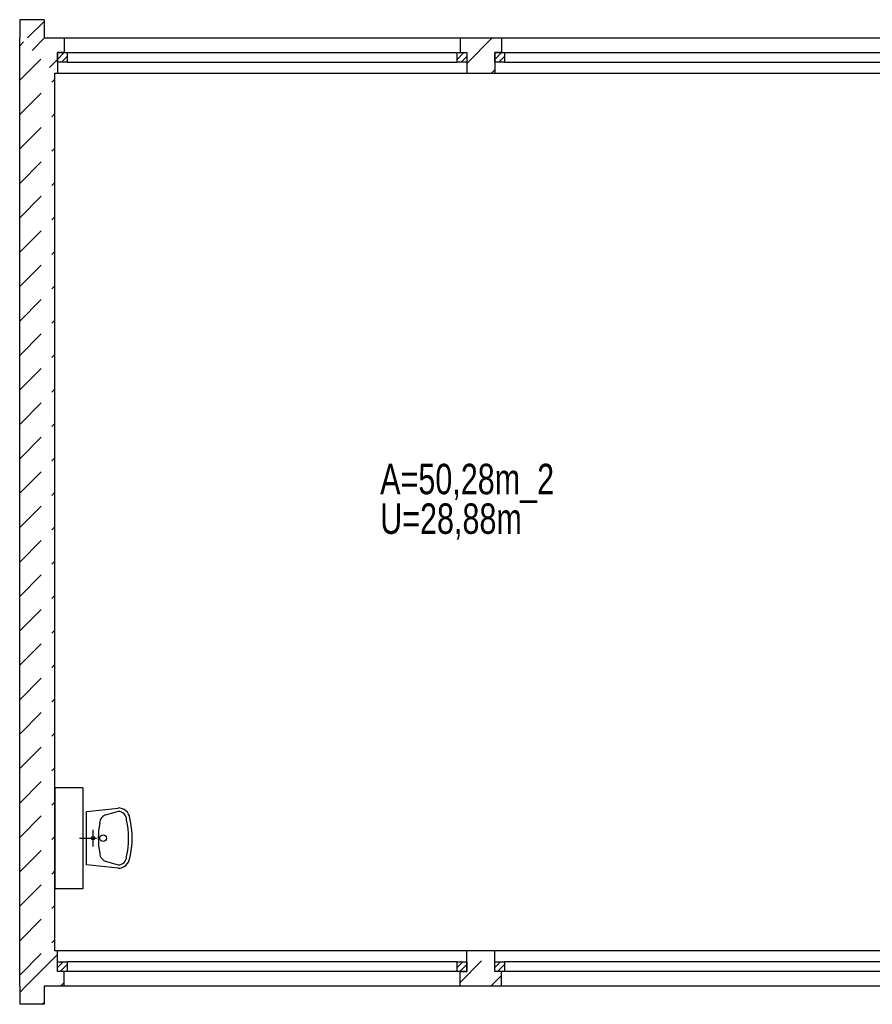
# Model space of a CAD drawing. Header units: metres. Extents: x 940 to 7099, y 1771 to 4983.
# Tile 1 of 12: x 1300 to 2000, y 1771 to 2580. Entities that reach past the tile are written whole.
import ezdxf

# ---------------------------------------------------------------- set-up
doc = ezdxf.new("R2010")
doc.units = ezdxf.units.M
doc.header["$LTSCALE"] = 100
doc.header["$MEASUREMENT"] = 0
doc.linetypes.add('DASHDOT', pattern=[1, 0.5, -0.25, 0, -0.25])
doc.linetypes.add('HIDDEN', pattern=[0.375, 0.25, -0.125])
for name, color, linetype in [('20', 211, 'Continuous'), ('22', 211, 'Continuous'), ('30', 5, 'Continuous'), ('32', 2, 'Continuous'), ('36', 3, 'Continuous'), ('64', 7, 'Continuous'), ('67', 2, 'Continuous'), ('68', 211, 'Continuous')]:
    doc.layers.add(name, color=color, linetype=linetype)

msp = doc.modelspace()

# ---------------------------------------------------------------- linework, layer by layer
at = {"layer": '20', "linetype": 'Continuous'}
for p, q in [((1310.246, 2554.754), (1320.4921, 2565)), ((1667.25, 2544.0624), (1688.1876, 2565)), ((1324.3882, 2540.6118), (1331, 2547.2237)), ((1687.4719, 2536), (1690.25, 2538.7781)), ((1305.1674, 1786), (1331, 1811.8326)), ((1333.4517, 1786), (1336.5, 1789.0483)), ((1300, 1780.8326), (1305.1674, 1786)), ((1318.4517, 1771), (1320, 1772.5483))]:
    msp.add_line(p, q, dxfattribs=at)
at = {"layer": '22', "linetype": 'HIDDEN'}
for p, q in [((1306.3499, 2565), (1320, 2578.6501)), ((1300, 2558.6501), (1303.175, 2561.825)), ((1300, 2530.3658), (1317.3171, 2547.6829)), ((1300, 2502.0815), (1329, 2531.0815)), ((1300, 2473.7973), (1329, 2502.7973)), ((1300, 2445.513), (1329, 2474.513)), ((1300, 2417.2287), (1329, 2446.2287)), ((1300, 2388.9444), (1329, 2417.9444)), ((1300, 2360.6602), (1329, 2389.6602)), ((1300, 2332.3759), (1329, 2361.3759)), ((1300, 2304.0916), (1329, 2333.0916)), ((1300, 2275.8074), (1329, 2304.8074)), ((1300, 2247.5231), (1329, 2276.5231)), ((1300, 2219.2388), (1329, 2248.2388)), ((1300, 2190.9545), (1329, 2219.9545)), ((1300, 2162.6703), (1329, 2191.6703)), ((1300, 2134.386), (1329, 2163.386)), ((1300, 2106.1017), (1329, 2135.1017)), ((1300, 2077.8175), (1329, 2106.8175)), ((1300, 2049.5332), (1329, 2078.5332)), ((1300, 2021.2489), (1329, 2050.2489)), ((1300, 1992.9646), (1329, 2021.9646)), ((1300, 1964.6804), (1329, 1993.6804)), ((1300, 1936.3961), (1329, 1965.3961)), ((1300, 1908.1118), (1329, 1937.1118)), ((1300, 1879.8276), (1329, 1908.8276)), ((1300, 1851.5433), (1329, 1880.5433)), ((1300, 1823.259), (1329, 1852.259)), ((1300, 1794.9747), (1329, 1823.9747)), ((1661.75, 1789.0292), (1687.7208, 1815)), ((1687.0051, 1786), (1695.75, 1794.7449))]:
    msp.add_line(p, q, dxfattribs=at)
at = {"layer": '32', "color": 7, "linetype": 'Continuous'}
for p, q in [((1320, 2580), (1300, 2580)), ((1300, 2580), (1300, 2565)), ((1320, 2580), (1320, 2565)), ((1300, 1786), (1300, 2565)), ((1320, 2565), (1336.5, 2565)), ((1661.75, 2565), (1695.75, 2565)), ((1329, 2536), (1331, 2536)), ((1329, 1815), (1329, 2536)), ((1667.25, 2536), (1690.25, 2536)), ((1352, 1949), (1329, 1949)), ((1329, 1949), (1329, 1866)), ((1352, 1949), (1352, 1866)), ((1352, 1866), (1329, 1866)), ((1331, 1815), (1329, 1815)), ((1690.25, 1815), (1667.25, 1815)), ((1300, 1786), (1300, 1771)), ((1320, 1786), (1320, 1771)), ((1336.5, 1786), (1320, 1786)), ((1695.75, 1786), (1661.75, 1786)), ((1320, 1771), (1300, 1771))]:
    msp.add_line(p, q, dxfattribs=at)
at = {"layer": '36', "linetype": 'Continuous'}
for p, q in [((1354.75, 1929.5), (1380.875, 1932.25)), ((1354.75, 1885.5), (1354.75, 1929.5)), ((1380.875, 1929.5), (1371.25, 1926.75)), ((1380.875, 1882.75), (1354.75, 1885.5)), ((1371.25, 1888.25), (1380.875, 1885.5))]:
    msp.add_line(p, q, dxfattribs=at)
at = {"layer": '36', "linetype": 'DASHDOT'}
for p, q in [((1360.25, 1900.625), (1360.25, 1914.375)), ((1349.25, 1907.5), (1363, 1907.5))]:
    msp.add_line(p, q, dxfattribs=at)
at = {"layer": '36', "linetype": 'Continuous'}
for centre, radius in [((1368.5, 1907.5), 2.75), ((1360.25, 1907.5), 1.375)]:
    msp.add_circle(centre, radius, dxfattribs=at)
for centre, radius, start, end in [((1372.625, 1919.875), 7.0112, 101.3099, 180), ((1380.875, 1922.625), 9.7227, 8.1301, 90), ((1380.875, 1922.625), 6.875, 0, 90), ((1427.625, 1907.5), 63.1004, 168.6901, 191.3099), ((1319, 1907.5), 70.3941, 347.5926, 12.4074), ((1319, 1907.5), 73.3792, 347.0054, 12.9946), ((1372.625, 1895.125), 6.875, 180, 260.5377), ((1380.875, 1892.375), 6.875, 270, 0), ((1380.875, 1892.375), 9.625, 270, 351.8699)]:
    msp.add_arc(centre, radius, start, end, dxfattribs=at)
at = {"layer": '64', "linetype": 'Continuous'}
for p, q in [((1336.5, 2565), (1336.5, 2553)), ((1661.75, 2565), (1661.75, 2553)), ((1695.75, 2565), (1695.75, 2553)), ((1336.5, 2553), (1331, 2553)), ((1331, 2553), (1331, 2536)), ((1661.75, 2553), (1667.25, 2553)), ((1667.25, 2553), (1667.25, 2536)), ((1695.75, 2553), (1690.25, 2553)), ((1690.25, 2553), (1690.25, 2536)), ((1331, 1798), (1331, 1815)), ((1667.25, 1798), (1667.25, 1815)), ((1690.25, 1798), (1690.25, 1815)), ((1336.5, 1798), (1331, 1798)), ((1336.5, 1786), (1336.5, 1798)), ((1661.75, 1786), (1661.75, 1798)), ((1661.75, 1798), (1667.25, 1798)), ((1695.75, 1798), (1690.25, 1798)), ((1695.75, 1786), (1695.75, 1798))]:
    msp.add_line(p, q, dxfattribs=at)
at = {"layer": '67', "linetype": 'Continuous'}
for p, q in [((1336.5, 2565), (1661.75, 2565)), ((1695.75, 2565), (2021, 2565)), ((1331, 2553), (1339, 2553)), ((1331, 2545), (1331, 2553)), ((1336.5, 2553), (1661.75, 2553)), ((1339, 2553), (1339, 2545)), ((1339, 2553), (1659.25, 2553)), ((1659.25, 2553), (1667.25, 2553)), ((1659.25, 2545), (1659.25, 2553)), ((1667.25, 2553), (1667.25, 2545)), ((1690.25, 2553), (1698.25, 2553)), ((1690.25, 2545), (1690.25, 2553)), ((1695.75, 2553), (2021, 2553)), ((1698.25, 2553), (1698.25, 2545)), ((1698.25, 2553), (2018.5, 2553)), ((1339, 2545), (1331, 2545)), ((1339, 2545), (1659.25, 2545)), ((1667.25, 2545), (1659.25, 2545)), ((1698.25, 2545), (1690.25, 2545)), ((1698.25, 2545), (2018.5, 2545)), ((1331, 2536), (1667.25, 2536)), ((1690.25, 2536), (2026.5, 2536)), ((1667.25, 1815), (1331, 1815)), ((2026.5, 1815), (1690.25, 1815)), ((1331, 1798), (1331, 1806)), ((1331, 1806), (1339, 1806)), ((1339, 1806), (1339, 1798)), ((1659.25, 1806), (1339, 1806)), ((1659.25, 1798), (1659.25, 1806)), ((1659.25, 1806), (1667.25, 1806)), ((1667.25, 1806), (1667.25, 1798)), ((1690.25, 1798), (1690.25, 1806)), ((1690.25, 1806), (1698.25, 1806)), ((1698.25, 1806), (1698.25, 1798)), ((2018.5, 1806), (1698.25, 1806)), ((1339, 1798), (1331, 1798)), ((1661.75, 1798), (1336.5, 1798)), ((1659.25, 1798), (1339, 1798)), ((1667.25, 1798), (1659.25, 1798)), ((1698.25, 1798), (1690.25, 1798)), ((2021, 1798), (1695.75, 1798)), ((2018.5, 1798), (1698.25, 1798)), ((1661.75, 1786), (1336.5, 1786)), ((2021, 1786), (1695.75, 1786))]:
    msp.add_line(p, q, dxfattribs=at)
at = {"layer": '68', "linetype": 'Continuous'}
for p, q in [((1331, 2547.3431), (1336.6569, 2553)), ((1334.3137, 2545), (1339, 2549.6863)), ((1659.25, 2547.3431), (1664.9069, 2553)), ((1662.5637, 2545), (1667.25, 2549.6863)), ((1690.25, 2547.3431), (1695.9069, 2553)), ((1693.5637, 2545), (1698.25, 2549.6863)), ((1331, 1801.3137), (1335.6863, 1806)), ((1659.25, 1801.3137), (1663.9363, 1806)), ((1690.25, 1801.3137), (1694.9363, 1806)), ((1333.3431, 1798), (1339, 1803.6569)), ((1661.5931, 1798), (1667.25, 1803.6569)), ((1692.5931, 1798), (1698.25, 1803.6569))]:
    msp.add_line(p, q, dxfattribs=at)

# ---------------------------------------------------------------- texts
at = {"layer": '30', "width": 0.75}
for s, p in [('A=50,28m_2', (1596.1278, 2190.0991)), ('U=28,88m', (1596.1278, 2157.5508))]:
    msp.add_text(s, height=25, dxfattribs=at).set_placement(p)

doc.saveas('drawing.dxf')
